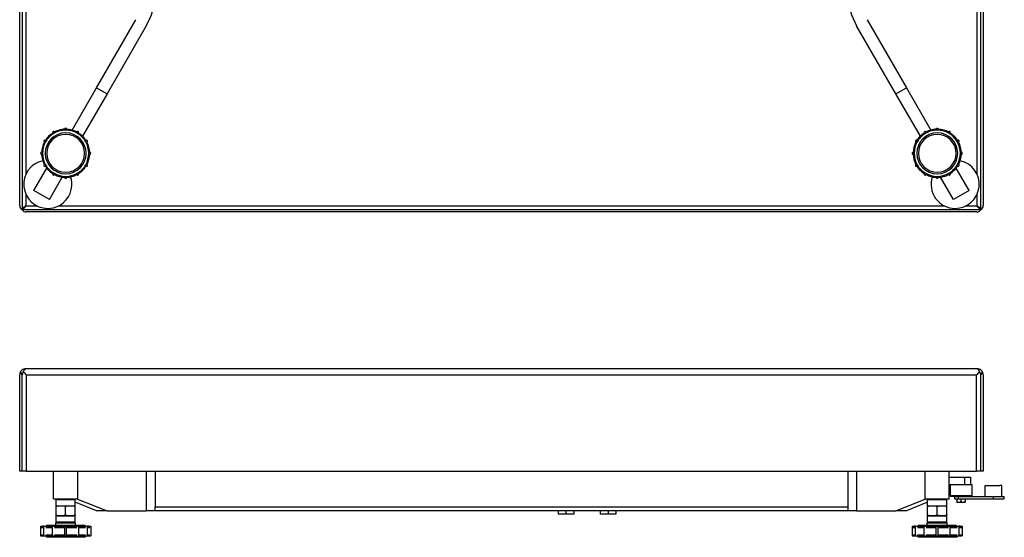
# Model space of a CAD drawing. Header units: millimetres. Extents: x 0 to 3360, y 0 to 2376.
# Tile 6 of 8: x 1148 to 1965, y 1308 to 1738. Entities that reach past the tile are written whole.
import ezdxf

# ---------------------------------------------------------------- set-up
doc = ezdxf.new("R2010")
doc.units = ezdxf.units.MM
doc.header["$LTSCALE"] = 8
for name, color, linetype in [('00_COMPONENTS', 7, 'Continuous'), ('3_ALL_AXES', 7, 'Continuous'), ('AXES', 7, 'Continuous')]:
    doc.layers.add(name, color=color, linetype=linetype)

msp = doc.modelspace()

# ---------------------------------------------------------------- linework, layer by layer
at = {"color": 3, "linetype": 'Continuous'}
for p, q in [((1149.92, 2176.52), (1149.92, 1580.52)), ((1945.92, 1580.52), (1945.92, 1942.02)), ((1149.92, 1580.52), (1945.92, 1580.52)), ((1149.92, 1363.22), (1149.92, 1443.22)), ((1149.92, 1363.22), (1149.92, 1443.22)), ((1945.92, 1363.22), (1945.92, 1443.22)), ((1945.92, 1363.22), (1945.92, 1443.22)), ((1177.84, 1320.32), (1178.54, 1320.32)), ((1178.54, 1320.32), (1178.59, 1320.32)), ((1178.59, 1320.32), (1180.59, 1320.32)), ((1180.59, 1320.32), (1181.03, 1320.32)), ((1181.03, 1320.32), (1181.09, 1320.32)), ((1181.09, 1320.32), (1186.09, 1320.32)), ((1186.09, 1320.32), (1191.09, 1320.32)), ((1191.09, 1320.32), (1191.16, 1320.32)), ((1191.16, 1320.32), (1191.59, 1320.32)), ((1191.59, 1320.32), (1193.59, 1320.32)), ((1193.59, 1320.32), (1193.65, 1320.32)), ((1193.65, 1320.32), (1194.34, 1320.32)), ((1901.51, 1320.32), (1902.2, 1320.32)), ((1902.2, 1320.32), (1902.26, 1320.32)), ((1902.26, 1320.32), (1904.26, 1320.32)), ((1904.26, 1320.32), (1904.69, 1320.32)), ((1904.69, 1320.32), (1904.76, 1320.32)), ((1904.76, 1320.32), (1909.76, 1320.32)), ((1909.76, 1320.32), (1914.76, 1320.32)), ((1914.76, 1320.32), (1914.82, 1320.32)), ((1914.82, 1320.32), (1915.25, 1320.32)), ((1915.25, 1320.32), (1917.25, 1320.32)), ((1917.25, 1320.32), (1917.31, 1320.32)), ((1917.31, 1320.32), (1918, 1320.32))]:
    msp.add_line(p, q, dxfattribs=at)
at = {"color": 7, "linetype": 'Continuous'}
for p, q in [((1147.92, 1583.98), (1147.92, 2173.05)), ((1947.92, 1942.02), (1947.92, 1583.98)), ((1211.76, 1681.73), (1244.4, 1738.25)), ((1253.06, 1733.25), (1220.42, 1676.73)), ((1875.42, 1676.73), (1842.79, 1733.25)), ((1851.45, 1738.25), (1884.09, 1681.73)), ((1191.45, 1646.54), (1211.76, 1681.73)), ((1220.42, 1676.73), (1200.09, 1641.51)), ((1211.76, 1681.73), (1220.42, 1676.73)), ((1875.42, 1676.73), (1884.09, 1681.73)), ((1895.76, 1641.51), (1875.42, 1676.73)), ((1884.09, 1681.73), (1904.4, 1646.54)), ((1159.6, 1596.38), (1170.35, 1615)), ((1936.25, 1596.38), (1925.5, 1615)), ((1172.59, 1588.88), (1183.32, 1607.47)), ((1923.26, 1588.88), (1912.53, 1607.47)), ((1172.59, 1588.88), (1159.6, 1596.38)), ((1936.25, 1596.38), (1923.26, 1588.88)), ((1942.46, 1578.52), (1153.39, 1578.52)), ((1942.92, 1448.22), (1152.92, 1448.22)), ((1147.92, 1363.22), (1147.92, 1443.22)), ((1947.92, 1443.22), (1947.92, 1363.22)), ((1149.92, 1363.22), (1147.92, 1363.22)), ((1153.39, 1363.22), (1149.92, 1363.22)), ((1153.39, 1363.22), (1942.46, 1363.22)), ((1176.09, 1340.32), (1176.09, 1363.22)), ((1196.09, 1340.32), (1196.09, 1363.22)), ((1260.42, 1363.22), (1260.42, 1333.32)), ((1835.42, 1363.22), (1835.42, 1333.32)), ((1899.76, 1340.32), (1899.76, 1363.22)), ((1919.76, 1340.32), (1919.76, 1363.22)), ((1919.76, 1358.32), (1932.42, 1358.32)), ((1932.42, 1358.32), (1937.42, 1358.32)), ((1937.42, 1358.32), (1937.42, 1352.32)), ((1945.92, 1363.22), (1942.46, 1363.22)), ((1947.92, 1363.22), (1945.92, 1363.22)), ((1919.76, 1352.32), (1920.42, 1352.32)), ((1920.42, 1352.32), (1920.42, 1342.82)), ((1920.42, 1352.32), (1924.47, 1352.32)), ((1938.42, 1352.32), (1938.42, 1342.82)), ((1920.92, 1342.32), (1920.42, 1342.82)), ((1938.42, 1342.82), (1920.42, 1342.82)), ((1924.42, 1342.32), (1920.92, 1342.32)), ((1924.61, 1342.32), (1924.42, 1342.32)), ((1937.92, 1342.32), (1938.42, 1342.82)), ((1176.09, 1340.32), (1178.59, 1340.32)), ((1178.59, 1340.32), (1178.09, 1339.82)), ((1178.09, 1339.82), (1186.09, 1339.82)), ((1178.09, 1327.09), (1178.09, 1333.85)), ((1178.59, 1340.32), (1180.59, 1340.32)), ((1180.59, 1340.32), (1181.09, 1340.32)), ((1181.09, 1340.32), (1183.59, 1340.32)), ((1183.59, 1340.32), (1186.09, 1340.32)), ((1186.09, 1340.32), (1188.59, 1340.32)), ((1186.09, 1339.82), (1194.09, 1339.82)), ((1186.09, 1327.09), (1186.09, 1333.85)), ((1188.59, 1340.32), (1191.09, 1340.32)), ((1191.09, 1340.32), (1191.59, 1340.32)), ((1191.59, 1340.32), (1193.59, 1340.32)), ((1193.59, 1340.32), (1194.09, 1339.82)), ((1193.59, 1340.32), (1196.09, 1340.32)), ((1211.76, 1330.32), (1194.09, 1337.39)), ((1194.1, 1327.09), (1194.1, 1333.85)), ((1195.42, 1340.32), (1196, 1340.09)), ((1196, 1340.09), (1220.42, 1330.32)), ((1260.42, 1330.47), (1260.42, 1333.32)), ((1835.42, 1333.32), (1835.42, 1330.47)), ((1875.42, 1330.32), (1899.85, 1340.09)), ((1901.76, 1337.39), (1884.09, 1330.32)), ((1899.76, 1340.32), (1902.26, 1340.32)), ((1899.85, 1340.09), (1900.42, 1340.32)), ((1901.75, 1327.09), (1901.75, 1333.85)), ((1902.26, 1340.32), (1901.76, 1339.82)), ((1901.76, 1339.82), (1909.76, 1339.82)), ((1902.26, 1340.32), (1904.26, 1340.32)), ((1904.26, 1340.32), (1904.76, 1340.32)), ((1904.76, 1340.32), (1907.26, 1340.32)), ((1907.26, 1340.32), (1909.76, 1340.32)), ((1909.76, 1340.32), (1912.26, 1340.32)), ((1909.76, 1339.82), (1917.75, 1339.82)), ((1909.76, 1327.09), (1909.76, 1333.85)), ((1912.26, 1340.32), (1914.76, 1340.32)), ((1914.76, 1340.32), (1915.25, 1340.32)), ((1915.25, 1340.32), (1917.25, 1340.32)), ((1917.25, 1340.32), (1919.76, 1340.32)), ((1917.25, 1340.32), (1917.75, 1339.82)), ((1917.76, 1327.09), (1917.76, 1333.85)), ((1178.09, 1326.38), (1178.09, 1327.09)), ((1178.63, 1326.07), (1178.09, 1326.38)), ((1178.09, 1326.07), (1178.63, 1326.07)), ((1178.63, 1326.07), (1178.65, 1326.07)), ((1178.65, 1326.07), (1186.09, 1326.07)), ((1186.09, 1326.07), (1193.54, 1326.07)), ((1193.54, 1326.07), (1193.56, 1326.07)), ((1193.56, 1326.07), (1194.1, 1326.38)), ((1193.56, 1326.07), (1194.09, 1326.07)), ((1194.1, 1327.09), (1194.1, 1326.38)), ((1220.42, 1330.32), (1211.76, 1330.32)), ((1220.42, 1330.32), (1253.06, 1330.32)), ((1260.42, 1330.32), (1253.06, 1330.32)), ((1260.42, 1330.47), (1260.42, 1330.32)), ((1835.42, 1330.32), (1260.42, 1330.32)), ((1594.92, 1330.32), (1594.92, 1327.52)), ((1601.42, 1327.52), (1594.92, 1327.52)), ((1601.42, 1330.32), (1601.42, 1327.52)), ((1607.92, 1327.52), (1601.42, 1327.52)), ((1607.92, 1330.32), (1607.92, 1327.52)), ((1629.92, 1330.32), (1629.92, 1327.52)), ((1636.42, 1327.52), (1629.92, 1327.52)), ((1636.42, 1330.32), (1636.42, 1327.52)), ((1642.92, 1327.52), (1636.42, 1327.52)), ((1642.92, 1330.32), (1642.92, 1327.52)), ((1835.42, 1330.47), (1835.42, 1330.32)), ((1842.79, 1330.32), (1835.42, 1330.32)), ((1842.79, 1330.32), (1875.42, 1330.32)), ((1884.09, 1330.32), (1875.42, 1330.32)), ((1901.75, 1326.38), (1901.75, 1327.09)), ((1902.29, 1326.07), (1901.75, 1326.38)), ((1901.76, 1326.07), (1902.29, 1326.07)), ((1902.29, 1326.07), (1902.31, 1326.07)), ((1902.31, 1326.07), (1909.76, 1326.07)), ((1909.76, 1326.07), (1917.2, 1326.07)), ((1917.2, 1326.07), (1917.22, 1326.07)), ((1917.22, 1326.07), (1917.76, 1326.38)), ((1917.22, 1326.07), (1917.75, 1326.07)), ((1917.76, 1327.09), (1917.76, 1326.38)), ((1167.39, 1317.62), (1167.97, 1317.62)), ((1167.97, 1317.62), (1167.39, 1317.62)), ((1169.57, 1317.62), (1169.84, 1317.62)), ((1169.84, 1317.62), (1169.57, 1317.62)), ((1170.54, 1318.32), (1169.84, 1317.62)), ((1169.84, 1317.62), (1175.29, 1317.62)), ((1175.29, 1317.62), (1169.84, 1317.62)), ((1170.54, 1318.32), (1177.84, 1318.32)), ((1176.89, 1317.62), (1185.29, 1317.62)), ((1185.29, 1317.62), (1176.89, 1317.62)), ((1177.84, 1318.32), (1177.84, 1320.32)), ((1177.84, 1318.32), (1186.09, 1318.32)), ((1178.59, 1320.32), (1178.09, 1320.82)), ((1186.09, 1320.82), (1178.09, 1320.82)), ((1194.09, 1320.82), (1186.09, 1320.82)), ((1186.09, 1318.32), (1194.34, 1318.32)), ((1186.89, 1317.62), (1195.29, 1317.62)), ((1195.29, 1317.62), (1186.89, 1317.62)), ((1193.59, 1320.32), (1194.09, 1320.82)), ((1194.34, 1318.32), (1194.34, 1320.32)), ((1194.34, 1318.32), (1201.64, 1318.32)), ((1196.89, 1317.62), (1202.34, 1317.62)), ((1202.34, 1317.62), (1196.89, 1317.62)), ((1201.64, 1318.32), (1202.34, 1317.62)), ((1202.34, 1317.62), (1202.62, 1317.62)), ((1202.62, 1317.62), (1202.34, 1317.62)), ((1204.22, 1317.62), (1204.79, 1317.62)), ((1204.79, 1317.62), (1204.22, 1317.62)), ((1891.06, 1317.62), (1891.63, 1317.62)), ((1891.63, 1317.62), (1891.06, 1317.62)), ((1893.23, 1317.62), (1893.51, 1317.62)), ((1893.51, 1317.62), (1893.23, 1317.62)), ((1894.21, 1318.32), (1893.51, 1317.62)), ((1893.51, 1317.62), (1898.96, 1317.62)), ((1898.96, 1317.62), (1893.51, 1317.62)), ((1894.21, 1318.32), (1901.51, 1318.32)), ((1900.56, 1317.62), (1908.96, 1317.62)), ((1908.96, 1317.62), (1900.56, 1317.62)), ((1901.51, 1318.32), (1901.51, 1320.32)), ((1901.51, 1318.32), (1909.76, 1318.32)), ((1902.26, 1320.32), (1901.76, 1320.82)), ((1909.76, 1320.82), (1901.76, 1320.82)), ((1917.75, 1320.82), (1909.76, 1320.82)), ((1909.76, 1318.32), (1918.01, 1318.32)), ((1910.56, 1317.62), (1918.96, 1317.62)), ((1918.96, 1317.62), (1910.56, 1317.62)), ((1917.25, 1320.32), (1917.75, 1320.82)), ((1918.01, 1318.32), (1918.01, 1320.32)), ((1918.01, 1318.32), (1925.31, 1318.32)), ((1920.56, 1317.62), (1926.01, 1317.62)), ((1926.01, 1317.62), (1920.56, 1317.62)), ((1925.31, 1318.32), (1926.01, 1317.62)), ((1926.01, 1317.62), (1926.28, 1317.62)), ((1926.28, 1317.62), (1926.01, 1317.62)), ((1927.88, 1317.62), (1928.46, 1317.62)), ((1928.45, 1317.62), (1927.88, 1317.62)), ((1166.89, 1309.62), (1167.97, 1309.62)), ((1166.94, 1309.62), (1167.97, 1309.62)), ((1170.39, 1308.32), (1169.09, 1309.62)), ((1169.57, 1309.62), (1175.29, 1309.62)), ((1169.57, 1309.62), (1175.29, 1309.62)), ((1186.09, 1308.32), (1170.39, 1308.32)), ((1176.89, 1309.62), (1185.29, 1309.62)), ((1176.89, 1309.62), (1185.29, 1309.62)), ((1201.79, 1308.32), (1186.09, 1308.32)), ((1186.89, 1309.62), (1195.29, 1309.62)), ((1186.89, 1309.62), (1195.29, 1309.62)), ((1196.89, 1309.62), (1202.62, 1309.62)), ((1196.89, 1309.62), (1202.62, 1309.62)), ((1201.79, 1308.32), (1203.09, 1309.62)), ((1204.22, 1309.62), (1205.13, 1309.62)), ((1204.22, 1309.62), (1205.13, 1309.62)), ((1205.13, 1309.62), (1205.25, 1309.62)), ((1205.13, 1309.62), (1205.25, 1309.62)), ((1205.25, 1309.62), (1205.29, 1309.62)), ((1890.56, 1309.62), (1891.63, 1309.62)), ((1890.6, 1309.62), (1891.63, 1309.62)), ((1894.06, 1308.32), (1892.76, 1309.62)), ((1893.23, 1309.62), (1898.96, 1309.62)), ((1893.23, 1309.62), (1898.96, 1309.62)), ((1909.76, 1308.32), (1894.06, 1308.32)), ((1900.56, 1309.62), (1908.96, 1309.62)), ((1900.56, 1309.62), (1908.96, 1309.62)), ((1925.46, 1308.32), (1909.76, 1308.32)), ((1910.56, 1309.62), (1918.96, 1309.62)), ((1910.56, 1309.62), (1918.96, 1309.62)), ((1920.56, 1309.62), (1926.28, 1309.62)), ((1920.56, 1309.62), (1926.28, 1309.62)), ((1925.46, 1308.32), (1926.76, 1309.62)), ((1927.88, 1309.62), (1928.79, 1309.62)), ((1927.88, 1309.62), (1928.79, 1309.62)), ((1928.79, 1309.62), (1928.91, 1309.62)), ((1928.79, 1309.62), (1928.91, 1309.62)), ((1928.91, 1309.62), (1928.95, 1309.62))]:
    msp.add_line(p, q, dxfattribs=at)
at = {"color": 9, "linetype": 'Continuous'}
for p, q in [((1152.92, 2147.49), (1152.92, 1609.54)), ((1942.92, 1609.54), (1942.92, 1942.02)), ((1152.92, 1593.47), (1152.92, 1583.52)), ((1942.92, 1583.52), (1942.92, 1593.47)), ((1152.92, 1583.52), (1162.54, 1583.52)), ((1179.9, 1583.52), (1915.95, 1583.52)), ((1933.31, 1583.52), (1942.92, 1583.52)), ((1153.39, 1443.22), (1942.46, 1443.22)), ((1153.39, 1443.22), (1153.39, 1363.22)), ((1942.46, 1363.22), (1942.46, 1443.22)), ((1253.06, 1363.22), (1253.06, 1330.32)), ((1842.79, 1363.22), (1842.79, 1330.32)), ((1932.42, 1358.32), (1932.42, 1352.32)), ((1835.42, 1333.32), (1260.42, 1333.32)), ((1167.97, 1316.32), (1166.09, 1316.32)), ((1175.29, 1316.32), (1169.57, 1316.32)), ((1185.29, 1316.32), (1176.89, 1316.32)), ((1195.29, 1316.32), (1186.89, 1316.32)), ((1202.62, 1316.32), (1196.89, 1316.32)), ((1206.09, 1316.32), (1204.22, 1316.32)), ((1891.63, 1316.32), (1889.76, 1316.32)), ((1898.96, 1316.32), (1893.23, 1316.32)), ((1908.96, 1316.32), (1900.56, 1316.32)), ((1918.96, 1316.32), (1910.56, 1316.32)), ((1926.28, 1316.32), (1920.56, 1316.32)), ((1929.76, 1316.32), (1927.88, 1316.32)), ((1166.09, 1310.42), (1167.97, 1310.42)), ((1169.57, 1310.42), (1175.29, 1310.42)), ((1176.89, 1310.42), (1185.29, 1310.42)), ((1186.89, 1310.42), (1195.29, 1310.42)), ((1196.89, 1310.42), (1202.62, 1310.42)), ((1204.22, 1310.42), (1206.09, 1310.42)), ((1889.76, 1310.42), (1891.63, 1310.42)), ((1893.23, 1310.42), (1898.96, 1310.42)), ((1900.56, 1310.42), (1908.96, 1310.42)), ((1910.56, 1310.42), (1918.96, 1310.42)), ((1920.56, 1310.42), (1926.28, 1310.42)), ((1927.88, 1310.42), (1929.76, 1310.42))]:
    msp.add_line(p, q, dxfattribs=at)
at = {"color": 7, "linetype": 'Continuous'}
for centre, radius, start, end in [((1205.42, 1760.75), 55, 330, 357.65943), ((1890.42, 1760.75), 55, 182.34057, 210), ((1186.09, 1627.27), 17, 90, 270), ((1186.09, 1627.27), 20, 122.28035, 147.73099), ((1186.09, 1627.27), 20, 122.28035, 147.73099), ((1186.09, 1627.27), 20, 92.27433, 117.7299), ((1186.09, 1627.27), 20, 97.82608, 117.7299), ((1186.09, 1627.27), 20, 92.27433, 97.82608), ((1186.09, 1627.27), 17, 270, 90), ((1186.09, 1627.27), 20, 62.2701, 87.72567), ((1186.09, 1627.27), 20, 62.2701, 82.17392), ((1186.09, 1627.27), 20, 32.26901, 57.71965), ((1186.09, 1627.27), 20, 32.26901, 57.71965), ((1909.76, 1627.27), 17, 90, 270), ((1909.76, 1627.27), 20, 122.28035, 147.73099), ((1909.76, 1627.27), 20, 122.28035, 147.73099), ((1909.76, 1627.27), 20, 92.27433, 117.7299), ((1909.76, 1627.27), 20, 97.82608, 117.7299), ((1909.76, 1627.27), 20, 92.27433, 97.82608), ((1909.76, 1627.27), 17, 270, 90), ((1909.76, 1627.27), 20, 62.2701, 87.72567), ((1909.76, 1627.27), 20, 62.2701, 82.17392), ((1909.76, 1627.27), 20, 32.26901, 57.71965), ((1909.76, 1627.27), 20, 32.26901, 57.71965), ((1186.09, 1627.27), 20, 152.28181, 177.72756), ((1186.09, 1627.27), 15.7, 90, 270), ((1186.09, 1627.27), 15.7, 270, 90), ((1186.09, 1627.27), 20, 2.27244, 27.71819), ((1909.76, 1627.27), 20, 152.28181, 177.72756), ((1909.76, 1627.27), 20, 152.28181, 177.72756), ((1909.76, 1627.27), 15.7, 90, 270), ((1909.76, 1627.27), 15.7, 270, 90), ((1909.76, 1627.27), 20, 2.27244, 27.71819), ((1186.09, 1627.27), 20, 182.27244, 207.71819), ((1186.09, 1627.27), 20, 182.27244, 207.71819), ((1186.09, 1627.27), 20, 332.28181, 357.72756), ((1909.76, 1627.27), 20, 182.27244, 207.71819), ((1909.76, 1627.27), 20, 182.27244, 207.71819), ((1909.76, 1627.27), 20, 332.28181, 357.72756), ((1186.09, 1627.27), 20, 212.26901, 237.71965), ((1186.09, 1627.27), 20, 212.26901, 237.71965), ((1186.09, 1627.27), 20, 302.28035, 327.73099), ((1186.09, 1627.27), 20, 302.28035, 327.73099), ((1909.76, 1627.27), 20, 212.26901, 237.71965), ((1909.76, 1627.27), 20, 212.26901, 237.71965), ((1909.76, 1627.27), 20, 302.28035, 327.73099), ((1186.09, 1627.27), 20, 242.2701, 267.72567), ((1186.09, 1627.27), 20, 272.27433, 297.7299), ((1186.09, 1627.27), 20, 272.27433, 277.82608), ((1909.76, 1627.27), 20, 242.2701, 267.72567), ((1909.76, 1627.27), 20, 272.27433, 297.7299), ((1909.76, 1627.27), 20, 272.27433, 277.82608), ((1151.92, 1583.98), 4, 180, 240), ((1153.39, 1582.52), 4, 210, 270), ((1942.46, 1582.52), 4, 270, 330), ((1943.92, 1583.98), 4, 300, 0), ((1152.92, 1443.22), 5, 129.70789, 147.46345), ((1152.92, 1443.22), 5, 109.15454, 129.70789), ((1152.92, 1443.22), 5, 90, 109.15454), ((1942.92, 1443.22), 5, 70.84546, 90), ((1942.92, 1443.22), 5, 50.29211, 70.84546), ((1942.92, 1443.22), 5, 32.53655, 50.29211), ((1152.92, 1443.22), 5, 147.46345, 180), ((1134.86, 1450.42), 16.77, 342.4341, 344.40455), ((1448.95, 1708.16), 396.93, 221.59325, 221.87232), ((1646.9, 1708.16), 396.93, 318.12768, 318.40675), ((1961.02, 1450.43), 16.8, 195.59434, 197.53323), ((1942.92, 1443.22), 5, 0, 32.53655), ((1167.39, 1316.32), 1.3, 110.92875, 112.82377), ((1167.39, 1316.32), 1.3, 90, 110.92875), ((1204.79, 1316.32), 1.3, 69.07125, 90), ((1204.79, 1316.32), 1.3, 67.17623, 69.07125), ((1891.06, 1316.32), 1.3, 110.92875, 112.82377), ((1891.06, 1316.32), 1.3, 90, 110.92875), ((1928.46, 1316.32), 1.3, 69.07125, 90), ((1928.46, 1316.32), 1.3, 67.17623, 69.07125)]:
    msp.add_arc(centre, radius, start, end, dxfattribs=at)
at = {"color": 9, "linetype": 'Continuous'}
for centre, start, end in [((1186.09, 1627.27), 120.00338, 150.00271), ((1186.09, 1627.27), 90, 120.00338), ((1186.09, 1627.27), 59.99662, 90), ((1186.09, 1627.27), 29.99729, 59.99662), ((1909.76, 1627.27), 120.00338, 150.00271), ((1909.76, 1627.27), 90, 120.00338), ((1909.76, 1627.27), 59.99662, 90), ((1909.76, 1627.27), 29.99729, 59.99662), ((1186.09, 1627.27), 150.00271, 180), ((1186.09, 1627.27), 0, 29.99729), ((1909.76, 1627.27), 150.00271, 180), ((1909.76, 1627.27), 0, 29.99729), ((1186.09, 1627.27), 180, 209.99729), ((1186.09, 1627.27), 330.00271, 360), ((1909.76, 1627.27), 180, 209.99729), ((1909.76, 1627.27), 330.00271, 360), ((1186.09, 1627.27), 209.99729, 239.99662), ((1186.09, 1627.27), 239.99662, 270), ((1186.09, 1627.27), 270, 300.00338), ((1186.09, 1627.27), 300.00338, 330.00271), ((1909.76, 1627.27), 209.99729, 239.99662), ((1909.76, 1627.27), 239.99662, 270), ((1909.76, 1627.27), 270, 300.00338), ((1909.76, 1627.27), 300.00338, 330.00271)]:
    msp.add_arc(centre, 19.2, start, end, dxfattribs=at)
at = {"color": 3, "linetype": 'Continuous'}
for centre, start, end in [((1152.92, 1443.22), 157.5, 180), ((1152.92, 1443.22), 134.24161, 157.5), ((1942.92, 1443.22), 22.5, 45.90957), ((1942.92, 1443.22), 0, 22.5)]:
    msp.add_arc(centre, 3, start, end, dxfattribs=at)
for points in [[(1149.92, 1580.52), (1149.92, 1581.09), (1150.66, 1581.97), (1151.8, 1582.8), (1152.54, 1583.27), (1152.92, 1583.52)], [(1149.92, 1580.52), (1150.5, 1580.52), (1151.38, 1581.25), (1152.21, 1582.39), (1152.68, 1583.13), (1152.92, 1583.52)], [(1945.92, 1580.52), (1945.92, 1581.09), (1945.19, 1581.97), (1944.05, 1582.8), (1943.31, 1583.27), (1942.92, 1583.52)], [(1945.92, 1580.52), (1945.35, 1580.52), (1944.47, 1581.25), (1943.64, 1582.39), (1943.17, 1583.13), (1942.92, 1583.52)]]:
    msp.add_open_spline(points, degree=3, knots=[0, 0, 0, 0, 0.400699, 0.683915, 1, 1, 1, 1], dxfattribs=at)
at = {"color": 7, "linetype": 'Continuous'}
for points, knots in [([(1151.01, 1445.91), (1151.07, 1446.03), (1151.27, 1446.48), (1151.5, 1446.92), (1151.69, 1447.22)], [0, 0, 0, 0, 0.273911, 1, 1, 1, 1]), ([(1151.69, 1447.22), (1151.79, 1447.37), (1152.08, 1447.8), (1152.56, 1448.22), (1152.92, 1448.22)], [0, 0, 0, 0, 0.32743, 1, 1, 1, 1]), ([(1944.16, 1447.22), (1944.06, 1447.37), (1943.77, 1447.8), (1943.29, 1448.22), (1942.92, 1448.22)], [0, 0, 0, 0, 0.32743, 1, 1, 1, 1]), ([(1944.84, 1445.91), (1944.78, 1446.03), (1944.58, 1446.48), (1944.35, 1446.92), (1944.16, 1447.22)], [0, 0, 0, 0, 0.273911, 1, 1, 1, 1]), ([(1148.71, 1445.91), (1148.81, 1445.41), (1149.06, 1444.46), (1149.56, 1443.55), (1149.92, 1443.22)], [0, 0, 0, 0, 0.50809, 1, 1, 1, 1]), ([(1149.92, 1443.22), (1150.12, 1443.53), (1150.46, 1444.23), (1150.72, 1444.97), (1150.84, 1445.36)], [0, 0, 0, 0, 0.471645, 1, 1, 1, 1]), ([(1151.01, 1445.91), (1151.1, 1445.81), (1151.46, 1445.39), (1151.82, 1444.98), (1152.1, 1444.66)], [0, 0, 0, 0, 0.24166, 1, 1, 1, 1]), ([(1943.75, 1444.66), (1943.84, 1444.77), (1944.21, 1445.18), (1944.57, 1445.6), (1944.84, 1445.91)], [0, 0, 0, 0, 0.25721, 1, 1, 1, 1]), ([(1945, 1445.36), (1945.13, 1444.97), (1945.39, 1444.24), (1945.73, 1443.53), (1945.92, 1443.22)], [0, 0, 0, 0, 0.528674, 1, 1, 1, 1]), ([(1945.92, 1443.22), (1946.29, 1443.55), (1946.79, 1444.46), (1947.04, 1445.41), (1947.14, 1445.91)], [0, 0, 0, 0, 0.491627, 1, 1, 1, 1]), ([(1178.09, 1327.09), (1178.74, 1326.88), (1180.06, 1326.52), (1182.09, 1326.31), (1184.13, 1326.52), (1185.45, 1326.88), (1186.09, 1327.09)], [0, 0, 0, 0, 0.250934, 0.5, 0.749066, 1, 1, 1, 1]), ([(1186.09, 1327.09), (1186.74, 1326.88), (1188.06, 1326.52), (1190.1, 1326.31), (1192.13, 1326.52), (1193.45, 1326.88), (1194.1, 1327.09)], [0, 0, 0, 0, 0.250934, 0.5, 0.749066, 1, 1, 1, 1]), ([(1901.75, 1327.09), (1902.4, 1326.88), (1903.72, 1326.52), (1905.75, 1326.31), (1907.79, 1326.52), (1909.11, 1326.88), (1909.76, 1327.09)], [0, 0, 0, 0, 0.250934, 0.5, 0.749066, 1, 1, 1, 1]), ([(1909.76, 1327.09), (1910.4, 1326.88), (1911.72, 1326.52), (1913.76, 1326.31), (1915.79, 1326.52), (1917.11, 1326.88), (1917.76, 1327.09)], [0, 0, 0, 0, 0.250934, 0.5, 0.749066, 1, 1, 1, 1])]:
    msp.add_open_spline(points, degree=3, knots=knots, dxfattribs=at)
at = {"layer": '00_COMPONENTS', "color": 7, "linetype": 'Continuous'}
for centre, start, end in [((1171.22, 1601.51), 101.85506, 270), ((1924.63, 1601.51), 270, 78.14494), ((1171.22, 1601.51), 270, 18.19737), ((1924.63, 1601.51), 161.80263, 270)]:
    msp.add_arc(centre, 20, start, end, dxfattribs=at)
at = {"layer": '3_ALL_AXES', "color": 7, "linetype": 'Continuous'}
for p, q in [((1926.27, 1340.32), (1925.92, 1339.97)), ((1927.67, 1339.97), (1925.92, 1339.97)), ((1925.92, 1339.97), (1925.92, 1337.83)), ((1925.92, 1337.52), (1925.92, 1337.83)), ((1925.92, 1337.52), (1927.67, 1337.52)), ((1929.42, 1339.97), (1927.67, 1339.97)), ((1927.67, 1337.52), (1931.17, 1337.52)), ((1931.17, 1339.97), (1929.42, 1339.97)), ((1929.42, 1339.97), (1929.42, 1337.83)), ((1932.92, 1339.97), (1931.17, 1339.97)), ((1931.17, 1337.52), (1932.92, 1337.52)), ((1932.57, 1340.32), (1932.92, 1339.97)), ((1932.92, 1339.97), (1932.92, 1337.83)), ((1932.92, 1337.83), (1932.92, 1337.52))]:
    msp.add_line(p, q, dxfattribs=at)
for points, knots in [([(1925.92, 1337.83), (1926.21, 1337.74), (1926.64, 1337.62), (1927.23, 1337.53), (1927.53, 1337.52), (1927.67, 1337.52)], [0, 0, 0, 0, 0.501603, 0.751076, 1, 1, 1, 1]), ([(1927.67, 1337.52), (1927.82, 1337.52), (1928.12, 1337.53), (1928.71, 1337.62), (1929.14, 1337.74), (1929.42, 1337.83)], [0, 0, 0, 0, 0.248924, 0.498397, 1, 1, 1, 1]), ([(1929.42, 1337.83), (1929.71, 1337.74), (1930.14, 1337.62), (1930.73, 1337.53), (1931.03, 1337.52), (1931.17, 1337.52)], [0, 0, 0, 0, 0.501603, 0.751076, 1, 1, 1, 1]), ([(1931.17, 1337.52), (1931.32, 1337.52), (1931.62, 1337.53), (1932.21, 1337.62), (1932.64, 1337.74), (1932.92, 1337.83)], [0, 0, 0, 0, 0.248925, 0.498398, 1, 1, 1, 1])]:
    msp.add_open_spline(points, degree=3, knots=knots, dxfattribs=at)
at = {"layer": 'AXES', "color": 7, "linetype": 'Continuous'}
for p, q in [((1924.47, 1352.32), (1926.64, 1352.32)), ((1926.64, 1352.32), (1926.68, 1352.32)), ((1926.68, 1352.32), (1926.92, 1352.32)), ((1926.92, 1352.32), (1927.42, 1352.32)), ((1927.42, 1352.32), (1927.77, 1352.32)), ((1927.77, 1352.32), (1929.42, 1352.32)), ((1929.42, 1352.32), (1931.07, 1352.32)), ((1931.07, 1352.32), (1931.42, 1352.32)), ((1931.42, 1352.32), (1931.92, 1352.32)), ((1931.92, 1352.32), (1932.17, 1352.32)), ((1932.17, 1352.32), (1932.21, 1352.32)), ((1932.21, 1352.32), (1932.42, 1352.32)), ((1932.42, 1352.32), (1937.31, 1352.32)), ((1937.31, 1352.32), (1937.42, 1352.32)), ((1937.42, 1352.32), (1938.42, 1352.32)), ((1949.42, 1351.22), (1950.87, 1351.22)), ((1949.42, 1342.32), (1949.42, 1351.22)), ((1950.87, 1351.22), (1952.22, 1351.22)), ((1952.22, 1351.22), (1961.73, 1351.22)), ((1961.97, 1351.22), (1961.73, 1351.22)), ((1963.42, 1351.22), (1961.97, 1351.22)), ((1963.42, 1342.32), (1963.42, 1351.22)), ((1924.42, 1340.32), (1924.42, 1342.32)), ((1924.61, 1342.32), (1927.42, 1342.32)), ((1927.42, 1342.32), (1956.42, 1342.32)), ((1956.42, 1342.32), (1957.42, 1342.32)), ((1957.42, 1342.32), (1961.73, 1342.32)), ((1961.73, 1342.32), (1963.42, 1342.32)), ((1963.42, 1342.32), (1965.42, 1342.32)), ((1965.42, 1340.32), (1965.42, 1342.32)), ((1178.09, 1334.57), (1178.09, 1339.82)), ((1178.09, 1334.57), (1178.09, 1333.85)), ((1194.09, 1334.57), (1194.09, 1339.82)), ((1194.1, 1333.85), (1194.1, 1334.57)), ((1901.75, 1334.57), (1901.75, 1333.85)), ((1901.76, 1334.57), (1901.76, 1339.82)), ((1917.75, 1334.57), (1917.75, 1339.82)), ((1917.76, 1333.85), (1917.76, 1334.57)), ((1178.09, 1320.82), (1178.09, 1326.07)), ((1194.09, 1320.82), (1194.09, 1326.07)), ((1901.76, 1320.82), (1901.76, 1326.07)), ((1917.75, 1320.82), (1917.75, 1326.07))]:
    msp.add_line(p, q, dxfattribs=at)
at = {"layer": 'AXES', "color": 9, "linetype": 'Continuous'}
for p, q in [((1927.42, 1340.32), (1927.42, 1342.32)), ((1956.42, 1340.32), (1956.42, 1342.32))]:
    msp.add_line(p, q, dxfattribs=at)
at = {"layer": 'AXES', "color": 3, "linetype": 'Continuous'}
for p, q in [((1924.42, 1340.32), (1926.27, 1340.32)), ((1926.27, 1340.32), (1927.42, 1340.32)), ((1927.42, 1340.32), (1956.42, 1340.32)), ((1956.42, 1340.32), (1965.42, 1340.32))]:
    msp.add_line(p, q, dxfattribs=at)
at = {"layer": 'AXES', "color": 6, "linetype": 'Continuous'}
for p, q in [((1165.29, 1317.62), (1166.89, 1317.62)), ((1165.29, 1317.62), (1165.29, 1309.62)), ((1166.89, 1317.62), (1166.89, 1317.51)), ((1167.97, 1317.62), (1168.08, 1317.62)), ((1167.97, 1309.62), (1167.97, 1317.62)), ((1168.08, 1317.62), (1169.57, 1317.62)), ((1175.29, 1317.62), (1175.69, 1317.62)), ((1175.29, 1309.62), (1175.29, 1317.62)), ((1175.69, 1317.62), (1176.89, 1317.62)), ((1185.29, 1317.62), (1186.09, 1317.62)), ((1185.29, 1309.62), (1185.29, 1317.62)), ((1186.09, 1317.62), (1186.89, 1317.62)), ((1186.89, 1309.62), (1186.89, 1317.62)), ((1195.29, 1317.62), (1196.49, 1317.62)), ((1196.49, 1317.62), (1196.89, 1317.62)), ((1196.89, 1309.62), (1196.89, 1317.62)), ((1202.62, 1317.62), (1204.11, 1317.62)), ((1204.11, 1317.62), (1204.22, 1317.62)), ((1204.22, 1309.62), (1204.22, 1317.62)), ((1205.29, 1317.62), (1205.29, 1317.51)), ((1205.29, 1317.62), (1206.89, 1317.62)), ((1206.89, 1317.62), (1206.89, 1309.62)), ((1888.96, 1317.62), (1890.56, 1317.62)), ((1888.96, 1317.62), (1888.96, 1309.62)), ((1890.56, 1317.62), (1890.56, 1317.51)), ((1891.63, 1317.62), (1891.74, 1317.62)), ((1891.63, 1309.62), (1891.63, 1317.62)), ((1891.74, 1317.62), (1893.23, 1317.62)), ((1898.96, 1317.62), (1899.36, 1317.62)), ((1898.96, 1309.62), (1898.96, 1317.62)), ((1899.36, 1317.62), (1900.55, 1317.62)), ((1908.96, 1317.62), (1909.76, 1317.62)), ((1908.96, 1309.62), (1908.96, 1317.62)), ((1909.76, 1317.62), (1910.56, 1317.62)), ((1910.56, 1309.62), (1910.56, 1317.62)), ((1918.96, 1317.62), (1920.16, 1317.62)), ((1920.16, 1317.62), (1920.55, 1317.62)), ((1920.56, 1309.62), (1920.56, 1317.62)), ((1926.28, 1317.62), (1927.77, 1317.62)), ((1927.77, 1317.62), (1927.88, 1317.62)), ((1927.88, 1309.62), (1927.88, 1317.62)), ((1928.96, 1317.62), (1928.96, 1317.51)), ((1928.96, 1317.62), (1930.56, 1317.62)), ((1930.56, 1317.62), (1930.56, 1309.62)), ((1165.29, 1309.62), (1166.89, 1309.62)), ((1167.97, 1309.62), (1168.08, 1309.62)), ((1168.08, 1309.62), (1169.57, 1309.62)), ((1175.29, 1309.62), (1175.69, 1309.62)), ((1175.69, 1309.62), (1176.89, 1309.62)), ((1185.29, 1309.62), (1186.09, 1309.62)), ((1186.09, 1309.62), (1186.89, 1309.62)), ((1195.29, 1309.62), (1196.49, 1309.62)), ((1196.49, 1309.62), (1196.89, 1309.62)), ((1202.62, 1309.62), (1204.11, 1309.62)), ((1204.11, 1309.62), (1204.22, 1309.62)), ((1205.29, 1309.62), (1206.89, 1309.62)), ((1888.96, 1309.62), (1890.56, 1309.62)), ((1891.63, 1309.62), (1891.74, 1309.62)), ((1891.74, 1309.62), (1893.23, 1309.62)), ((1898.96, 1309.62), (1899.36, 1309.62)), ((1899.36, 1309.62), (1900.55, 1309.62)), ((1908.96, 1309.62), (1909.76, 1309.62)), ((1909.76, 1309.62), (1910.56, 1309.62)), ((1918.96, 1309.62), (1920.16, 1309.62)), ((1920.16, 1309.62), (1920.55, 1309.62)), ((1926.28, 1309.62), (1927.77, 1309.62)), ((1927.77, 1309.62), (1927.88, 1309.62)), ((1928.96, 1309.62), (1930.56, 1309.62))]:
    msp.add_line(p, q, dxfattribs=at)
for centre, start, end in [((1176.09, 1644.59), 120, 212.6051), ((1176.09, 1644.59), 212.6051, 300), ((1176.09, 1644.59), 25.51887, 120), ((1176.09, 1644.59), 300, 25.51887), ((1186.09, 1647.27), 90, 183.91304), ((1186.09, 1647.27), 183.91304, 270), ((1186.09, 1647.27), 356.08696, 90), ((1186.09, 1647.27), 270, 356.08696), ((1196.09, 1644.59), 154.48113, 240), ((1196.09, 1644.59), 60, 154.48113), ((1196.09, 1644.59), 240, 327.3949), ((1196.09, 1644.59), 327.3949, 60), ((1899.76, 1644.59), 120, 212.6051), ((1899.76, 1644.59), 212.6051, 300), ((1899.76, 1644.59), 25.51887, 120), ((1899.76, 1644.59), 300, 25.51887), ((1909.76, 1647.27), 90, 183.91304), ((1909.76, 1647.27), 183.91304, 270), ((1909.76, 1647.27), 356.08696, 90), ((1909.76, 1647.27), 270, 356.08696), ((1919.76, 1644.59), 154.48113, 240), ((1919.76, 1644.59), 60, 154.48113), ((1919.76, 1644.59), 240, 327.3949), ((1919.76, 1644.59), 327.3949, 60), ((1168.77, 1637.27), 150, 241.67757), ((1168.77, 1637.27), 55.6993, 150), ((1168.77, 1637.27), 241.67757, 330), ((1168.77, 1637.27), 330, 55.6993), ((1203.42, 1637.27), 124.3007, 210), ((1203.42, 1637.27), 210, 298.32243), ((1203.42, 1637.27), 30, 124.3007), ((1203.42, 1637.27), 298.32243, 30), ((1892.43, 1637.27), 150, 241.67757), ((1892.43, 1637.27), 55.6993, 150), ((1892.43, 1637.27), 241.67757, 330), ((1892.43, 1637.27), 330, 55.6993), ((1927.08, 1637.27), 124.3007, 210), ((1927.08, 1637.27), 210, 298.32243), ((1927.08, 1637.27), 30, 124.3007), ((1927.08, 1637.27), 298.32243, 30), ((1166.09, 1627.27), 86.63353, 180), ((1166.09, 1627.27), 180, 273.36647), ((1166.09, 1627.27), 0, 86.63353), ((1166.09, 1627.27), 273.36647, 0), ((1206.09, 1627.27), 93.36647, 180), ((1206.09, 1627.27), 180, 266.63353), ((1206.09, 1627.27), 0, 93.36647), ((1206.09, 1627.27), 266.63353, 0), ((1889.76, 1627.27), 86.63353, 180), ((1889.76, 1627.27), 180, 273.36647), ((1889.76, 1627.27), 0, 86.63353), ((1889.76, 1627.27), 273.36647, 0), ((1929.76, 1627.27), 93.36647, 180), ((1929.76, 1627.27), 180, 266.63353), ((1929.76, 1627.27), 0, 93.36647), ((1929.76, 1627.27), 266.63353, 0), ((1168.77, 1617.27), 118.32243, 210), ((1168.77, 1617.27), 210, 304.3007), ((1168.77, 1617.27), 30, 118.32243), ((1168.77, 1617.27), 304.3007, 30), ((1176.09, 1609.95), 60, 147.3949), ((1176.09, 1609.95), 334.48113, 60), ((1196.09, 1609.95), 120, 205.51887), ((1196.09, 1609.95), 32.6051, 120), ((1203.42, 1617.27), 150, 235.6993), ((1203.42, 1617.27), 61.67757, 150), ((1203.42, 1617.27), 235.6993, 330), ((1203.42, 1617.27), 330, 61.67757), ((1892.43, 1617.27), 118.32243, 210), ((1892.43, 1617.27), 210, 304.3007), ((1892.43, 1617.27), 30, 118.32243), ((1892.43, 1617.27), 304.3007, 30), ((1899.76, 1609.95), 60, 147.3949), ((1899.76, 1609.95), 334.48113, 60), ((1919.76, 1609.95), 120, 205.51887), ((1919.76, 1609.95), 32.6051, 120), ((1927.08, 1617.27), 150, 235.6993), ((1927.08, 1617.27), 61.67757, 150), ((1927.08, 1617.27), 235.6993, 330), ((1927.08, 1617.27), 330, 61.67757), ((1176.09, 1609.95), 147.3949, 240), ((1176.09, 1609.95), 240, 334.48113), ((1186.09, 1607.27), 176.08696, 270), ((1186.09, 1607.27), 90, 176.08696), ((1186.09, 1607.27), 3.91304, 90), ((1186.09, 1607.27), 270, 3.91304), ((1196.09, 1609.95), 205.51887, 300), ((1196.09, 1609.95), 300, 32.6051), ((1899.76, 1609.95), 147.3949, 240), ((1899.76, 1609.95), 240, 334.48113), ((1909.76, 1607.27), 90, 176.08696), ((1909.76, 1607.27), 176.08696, 270), ((1909.76, 1607.27), 3.91304, 90), ((1909.76, 1607.27), 270, 3.91304), ((1919.76, 1609.95), 205.51887, 300), ((1919.76, 1609.95), 300, 32.6051)]:
    msp.add_arc(centre, 0.8, start, end, dxfattribs=at)
at = {"layer": 'AXES', "color": 7, "linetype": 'Continuous'}
for points, knots in [([(1178.09, 1333.85), (1178.74, 1334.07), (1180.05, 1334.43), (1181.42, 1334.57), (1182.09, 1334.57)], [0, 0, 0, 0, 0.50187, 1, 1, 1, 1]), ([(1178.09, 1334.57), (1178.09, 1334.57), (1178.1, 1334.57), (1178.11, 1334.57), (1178.14, 1334.57), (1178.17, 1334.57), (1178.2, 1334.57), (1178.27, 1334.57), (1178.38, 1334.57), (1178.53, 1334.57), (1178.71, 1334.57), (1178.93, 1334.57), (1179.18, 1334.57), (1179.45, 1334.57), (1179.88, 1334.57), (1180.47, 1334.57), (1181.25, 1334.57), (1181.8, 1334.57), (1182.09, 1334.57)], [0, 0, 0, 0, 0.001073, 0.004285, 0.009633, 0.017112, 0.026714, 0.038432, 0.068151, 0.106141, 0.152244, 0.206255, 0.267951, 0.337061, 0.413298, 0.585782, 0.782487, 1, 1, 1, 1]), ([(1182.09, 1334.57), (1182.77, 1334.57), (1184.13, 1334.43), (1185.45, 1334.07), (1186.09, 1333.85)], [0, 0, 0, 0, 0.49813, 1, 1, 1, 1]), ([(1182.09, 1334.57), (1182.74, 1334.57), (1184.07, 1334.57), (1185.4, 1334.57), (1186.09, 1334.57)], [0, 0, 0, 0, 0.482362, 1, 1, 1, 1]), ([(1186.09, 1334.57), (1186.79, 1334.57), (1188.12, 1334.57), (1189.45, 1334.57), (1190.09, 1334.57)], [0, 0, 0, 0, 0.517638, 1, 1, 1, 1]), ([(1186.09, 1333.85), (1186.74, 1334.07), (1188.06, 1334.43), (1189.42, 1334.57), (1190.1, 1334.57)], [0, 0, 0, 0, 0.50187, 1, 1, 1, 1]), ([(1190.09, 1334.57), (1190.38, 1334.57), (1190.94, 1334.57), (1191.72, 1334.57), (1192.31, 1334.57), (1192.74, 1334.57), (1193.01, 1334.57), (1193.26, 1334.57), (1193.48, 1334.57), (1193.66, 1334.57), (1193.81, 1334.57), (1193.92, 1334.57), (1193.99, 1334.57), (1194.02, 1334.57), (1194.05, 1334.57), (1194.08, 1334.57), (1194.09, 1334.57), (1194.09, 1334.57), (1194.09, 1334.57)], [0, 0, 0, 0, 0.217513, 0.414218, 0.586702, 0.662939, 0.732049, 0.793745, 0.847756, 0.893859, 0.931849, 0.961568, 0.973286, 0.982888, 0.990367, 0.995715, 0.998927, 1, 1, 1, 1]), ([(1190.1, 1334.57), (1190.77, 1334.57), (1192.13, 1334.43), (1193.45, 1334.07), (1194.1, 1333.85)], [0, 0, 0, 0, 0.49813, 1, 1, 1, 1]), ([(1901.75, 1333.85), (1902.4, 1334.07), (1903.72, 1334.43), (1905.08, 1334.57), (1905.75, 1334.57)], [0, 0, 0, 0, 0.50187, 1, 1, 1, 1]), ([(1901.76, 1334.57), (1901.76, 1334.57), (1901.76, 1334.57), (1901.77, 1334.57), (1901.8, 1334.57), (1901.83, 1334.57), (1901.86, 1334.57), (1901.93, 1334.57), (1902.04, 1334.57), (1902.19, 1334.57), (1902.37, 1334.57), (1902.59, 1334.57), (1902.84, 1334.57), (1903.11, 1334.57), (1903.54, 1334.57), (1904.13, 1334.57), (1904.91, 1334.57), (1905.47, 1334.57), (1905.76, 1334.57)], [0, 0, 0, 0, 0.001073, 0.004285, 0.009633, 0.017112, 0.026714, 0.038432, 0.068151, 0.106141, 0.152244, 0.206255, 0.267951, 0.337061, 0.413298, 0.585782, 0.782487, 1, 1, 1, 1]), ([(1905.75, 1334.57), (1906.43, 1334.57), (1907.79, 1334.43), (1909.11, 1334.07), (1909.76, 1333.85)], [0, 0, 0, 0, 0.49813, 1, 1, 1, 1]), ([(1905.76, 1334.57), (1906.4, 1334.57), (1907.73, 1334.57), (1909.06, 1334.57), (1909.76, 1334.57)], [0, 0, 0, 0, 0.482362, 1, 1, 1, 1]), ([(1909.76, 1334.57), (1910.45, 1334.57), (1911.78, 1334.57), (1913.11, 1334.57), (1913.76, 1334.57)], [0, 0, 0, 0, 0.517638, 1, 1, 1, 1]), ([(1909.76, 1333.85), (1910.4, 1334.07), (1911.72, 1334.43), (1913.08, 1334.57), (1913.76, 1334.57)], [0, 0, 0, 0, 0.50187, 1, 1, 1, 1]), ([(1913.76, 1334.57), (1914.05, 1334.57), (1914.6, 1334.57), (1915.38, 1334.57), (1915.97, 1334.57), (1916.4, 1334.57), (1916.67, 1334.57), (1916.92, 1334.57), (1917.14, 1334.57), (1917.32, 1334.57), (1917.47, 1334.57), (1917.58, 1334.57), (1917.65, 1334.57), (1917.68, 1334.57), (1917.71, 1334.57), (1917.74, 1334.57), (1917.75, 1334.57), (1917.75, 1334.57), (1917.75, 1334.57)], [0, 0, 0, 0, 0.217513, 0.414218, 0.586702, 0.662939, 0.732049, 0.793745, 0.847756, 0.893859, 0.931849, 0.961568, 0.973286, 0.982888, 0.990367, 0.995715, 0.998927, 1, 1, 1, 1]), ([(1913.76, 1334.57), (1914.43, 1334.57), (1915.79, 1334.43), (1917.11, 1334.07), (1917.76, 1333.85)], [0, 0, 0, 0, 0.49813, 1, 1, 1, 1])]:
    msp.add_open_spline(points, degree=3, knots=knots, dxfattribs=at)

doc.saveas('drawing.dxf')
